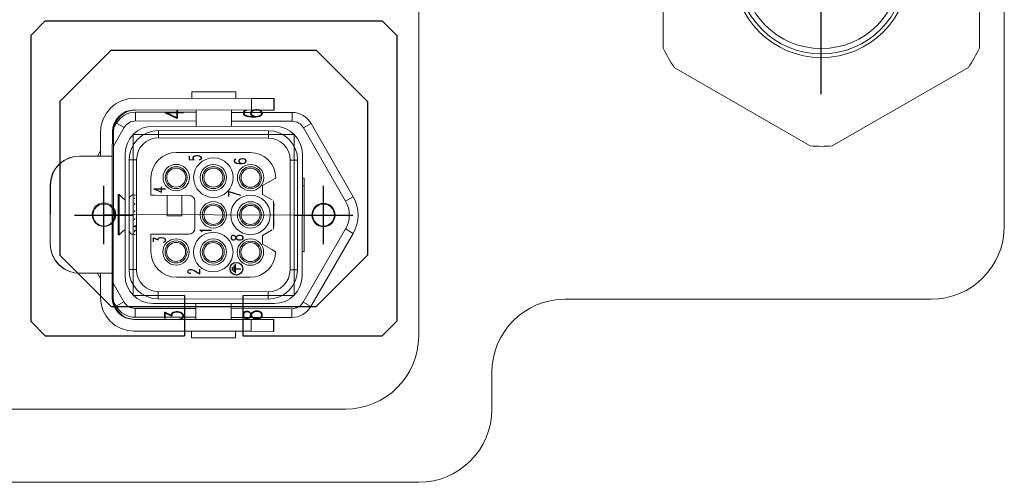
# Model space of a CAD drawing. Header units: millimetres. Extents: x 12388 to 56229, y -202 to 7369.
# Tile 55 of 88: x 21496 to 22034, y 1977 to 2229. Entities that reach past the tile are written whole.
import ezdxf
from ezdxf.enums import TextEntityAlignment as Align

# ---------------------------------------------------------------- set-up
doc = ezdxf.new("R2010")
doc.units = ezdxf.units.MM
doc.header["$LTSCALE"] = 40
doc.linetypes.add('AM_ISO08W050x2', pattern=[9, 6, -0.75, 1.5, -0.75])
doc.layers.add('도면층1', color=1, linetype='Continuous')
doc.styles.get("Standard").update_dxf_attribs({"font": 'romans.shx', "width": 0.8, "oblique": 8, "height": 3})

# ---------------------------------------------------------------- blocks, each defined once
blk = doc.blocks.new('0066')
at = {"linetype": 'Continuous'}
for p, q in [((21612.29, 2094.12), (21612.28, 2092.32)), ((21613.09, 2094.92), (21613.08, 2091.52)), ((21613.89, 2095.62), (21613.88, 2090.82)), ((21613.89, 2093.22), (21616.89, 2093.22))]:
    blk.add_line(p, q, dxfattribs=at)
blk.add_circle((21614.57, 2093.22), 3.48, dxfattribs=at)
at = {"layer": '도면층1'}
for p, q in [((21502.14, 2220.54), (21510.14, 2228.54)), ((21510.14, 2228.54), (21694.14, 2228.54)), ((21694.14, 2228.54), (21702.14, 2220.54)), ((21502.14, 2220.54), (21502.14, 2064.54)), ((21702.14, 2220.54), (21702.14, 2064.54)), ((21546.14, 2212.54), (21518.14, 2184.54)), ((21546.14, 2212.54), (21658.14, 2212.54)), ((21686.14, 2184.54), (21658.14, 2212.54)), ((21518.14, 2184.54), (21518.14, 2100.54)), ((21686.14, 2184.54), (21686.14, 2100.54)), ((21546.14, 2072.54), (21518.14, 2100.54)), ((21686.14, 2100.54), (21658.14, 2072.54)), ((21586.14, 2078.54), (21586.14, 2056.54)), ((21618.14, 2078.54), (21618.14, 2056.54)), ((21546.14, 2072.54), (21658.14, 2072.54)), ((21510.14, 2056.54), (21502.14, 2064.54)), ((21702.14, 2064.54), (21694.14, 2056.54)), ((21510.14, 2056.54), (21586.14, 2056.54)), ((21618.14, 2056.54), (21694.14, 2056.54))]:
    blk.add_line(p, q, dxfattribs=at)
at = {"layer": '도면층1', "linetype": 'Continuous', "lineweight": 0}
for p, q in [((21590.25, 2189.88), (21590.24, 2186.26)), ((21614.25, 2189.82), (21590.25, 2189.86)), ((21614.24, 2186.22), (21614.25, 2189.84)), ((21622.79, 2186.21), (21558.8, 2186.32)), ((21620.24, 2186.21), (21620.24, 2186.23)), ((21622.78, 2179.81), (21622.79, 2186.21)), ((21634.99, 2186.19), (21622.79, 2186.21)), ((21634.98, 2179.79), (21634.99, 2186.19)), ((21635.13, 2186.19), (21634.99, 2186.19)), ((21635.12, 2179.78), (21635.14, 2186.19)), ((21635.12, 2179.79), (21635.13, 2186.19)), ((21622.78, 2179.81), (21558.79, 2179.92)), ((21592.63, 2179.86), (21592.62, 2171.06)), ((21611.82, 2171.03), (21611.83, 2179.83)), ((21634.98, 2179.79), (21622.78, 2179.81)), ((21635.12, 2179.79), (21634.98, 2179.79)), ((21559.49, 2178.71), (21559.48, 2173.91)), ((21592.62, 2173.86), (21559.48, 2173.91)), ((21559.49, 2178.71), (21592.63, 2178.66)), ((21644.96, 2173.77), (21611.82, 2173.83)), ((21611.83, 2178.63), (21644.97, 2178.57)), ((21644.97, 2178.57), (21644.96, 2173.77)), ((21553.24, 2170.32), (21547.33, 2160.13)), ((21547.56, 2170.1), (21549.09, 2172.73)), ((21549.09, 2172.73), (21553.24, 2170.32)), ((21635.42, 2170.99), (21569.02, 2171.1)), ((21632.01, 2168.59), (21572.01, 2168.69)), ((21572.01, 2168.69), (21572.01, 2164.69)), ((21632.01, 2164.59), (21632.01, 2168.59)), ((21651.19, 2170.16), (21655.35, 2172.55)), ((21674.22, 2130.12), (21651.19, 2170.16)), ((21655.35, 2172.55), (21678.38, 2132.51)), ((21540.37, 2167.95), (21540.35, 2154.75)), ((21546.75, 2154.74), (21546.77, 2167.94)), ((21546.77, 2167.94), (21547.35, 2167.93)), ((21547.35, 2167.93), (21547.2, 2077.53)), ((21572.01, 2164.69), (21632.01, 2164.59)), ((21538.67, 2154.75), (21540.35, 2157.66)), ((21528.75, 2154.77), (21528.88, 2154.77)), ((21528.88, 2154.77), (21546.75, 2154.74)), ((21546.75, 2154.74), (21546.64, 2090.74)), ((21553.79, 2155.92), (21553.68, 2089.52)), ((21555.99, 2152.72), (21555.89, 2092.72)), ((21555.99, 2152.72), (21559.99, 2152.71)), ((21559.89, 2092.71), (21559.99, 2152.71)), ((21581.89, 2156.78), (21622.09, 2156.71)), ((21643.99, 2152.57), (21643.89, 2092.57)), ((21647.99, 2152.57), (21643.99, 2152.57)), ((21647.89, 2092.57), (21647.99, 2152.57)), ((21650.48, 2089.36), (21650.59, 2155.76)), ((21567.85, 2133.3), (21567.87, 2142.8)), ((21567.93, 2144.1), (21567.99, 2144.1)), ((21628.86, 2138.6), (21634.01, 2141.56)), ((21634.01, 2141.56), (21636.07, 2142.74)), ((21651.57, 2142.76), (21650.57, 2142.76)), ((21651.56, 2138.56), (21651.57, 2142.76)), ((21512.76, 2106.79), (21512.81, 2138.79)), ((21512.81, 2138.79), (21512.92, 2138.79)), ((21512.92, 2138.79), (21512.87, 2106.79)), ((21628.85, 2133.8), (21628.86, 2138.6)), ((21650.56, 2138.56), (21651.57, 2138.56)), ((21651.5, 2102.56), (21651.56, 2138.33)), ((21549.95, 2133.82), (21549.92, 2111.65)), ((21550.55, 2133.81), (21549.95, 2133.82)), ((21550.55, 2133.81), (21550.52, 2111.64)), ((21552.75, 2131.58), (21550.55, 2133.81)), ((21552.75, 2131.58), (21552.75, 2131.58)), ((21553.75, 2130.72), (21552.82, 2131.65)), ((21555.94, 2118.16), (21555.96, 2130.92)), ((21560.04, 2133.18), (21559.68, 2133.61)), ((21567.85, 2133.3), (21569.85, 2133.3)), ((21569.85, 2133.3), (21588.65, 2133.27)), ((21576.64, 2122.09), (21576.65, 2133.29)), ((21584.64, 2122.07), (21584.65, 2133.27)), ((21634.05, 2130.79), (21628.85, 2133.8)), ((21678.38, 2132.51), (21674.22, 2130.12)), ((21555.94, 2114.52), (21555.96, 2127.28)), ((21591.85, 2130.06), (21591.82, 2115.26)), ((21634.82, 2114.86), (21634.85, 2130.32)), ((21634.84, 2126.98), (21635.09, 2126.98)), ((21634.85, 2130.32), (21634.85, 2130.32)), ((21635.1, 2128.59), (21634.85, 2128.59)), ((21635.1, 2128.59), (21635.09, 2126.98)), ((21635.09, 2126.98), (21635.09, 2124.27)), ((21576.64, 2122.09), (21584.64, 2122.07)), ((21634.83, 2121.53), (21635.08, 2121.53)), ((21634.83, 2120.9), (21635.08, 2120.9)), ((21635.09, 2124.27), (21634.84, 2124.27)), ((21635.09, 2123.64), (21634.84, 2123.64)), ((21635.09, 2122.63), (21634.84, 2122.63)), ((21635.09, 2122.54), (21634.84, 2122.54)), ((21635.09, 2122.16), (21634.84, 2122.16)), ((21634.84, 2121.53), (21635.08, 2121.53)), ((21635.09, 2122.16), (21635.08, 2121.53)), ((21635.08, 2121.53), (21635.08, 2121.53)), ((21635.08, 2120.9), (21635.08, 2118.19)), ((21635.09, 2123.64), (21635.09, 2122.88)), ((21635.09, 2122.88), (21635.09, 2122.54)), ((21635.09, 2122.54), (21635.09, 2122.3)), ((21635.09, 2122.3), (21635.09, 2122.16)), ((21651.54, 2121.26), (21651.53, 2121.26)), ((21552.72, 2113.73), (21553.72, 2114.72)), ((21555.94, 2115.9), (21555.94, 2118.16)), ((21558.78, 2116.15), (21559.74, 2116.83)), ((21559.74, 2116.83), (21559.74, 2116.11)), ((21559.74, 2115.47), (21559.74, 2116.11)), ((21559.74, 2115.47), (21559.74, 2115.28)), ((21559.74, 2115.28), (21559.74, 2114.39)), ((21559.74, 2114.39), (21559.74, 2114.29)), ((21628.82, 2111.4), (21634.02, 2114.39)), ((21634.82, 2114.86), (21634.82, 2114.85)), ((21635.08, 2118.19), (21634.83, 2118.19)), ((21635.08, 2117.76), (21634.83, 2117.76)), ((21635.08, 2117.5), (21634.83, 2117.5)), ((21635.08, 2116.78), (21634.83, 2116.78)), ((21634.83, 2116.72), (21635.08, 2116.72)), ((21634.83, 2116.5), (21635.08, 2116.5)), ((21635.08, 2118.19), (21635.08, 2117.76)), ((21635.08, 2117.76), (21635.08, 2117.13)), ((21635.08, 2117.13), (21635.08, 2116.5)), ((21651.03, 2074.96), (21674.19, 2114.92)), ((21678.35, 2112.51), (21674.19, 2114.92)), ((21549.92, 2111.65), (21550.52, 2111.64)), ((21550.52, 2111.64), (21552.72, 2113.87)), ((21552.72, 2113.87), (21552.72, 2113.73)), ((21559.07, 2113.89), (21558.74, 2113.89)), ((21559.74, 2114.29), (21559.27, 2113.9)), ((21559.65, 2111.82), (21559.92, 2112.14)), ((21567.8, 2102.6), (21567.82, 2112.1)), ((21569.82, 2112.1), (21567.82, 2112.1)), ((21588.62, 2112.07), (21569.82, 2112.1)), ((21628.81, 2106.6), (21628.82, 2111.4)), ((21678.35, 2112.51), (21655.18, 2072.55)), ((21512.87, 2106.79), (21512.76, 2106.79)), ((21633.95, 2103.62), (21628.81, 2106.6)), ((21636, 2102.43), (21633.95, 2103.62)), ((21567.92, 2101.3), (21567.86, 2101.3)), ((21651.5, 2102.56), (21650.5, 2102.56)), ((21528.77, 2090.77), (21528.64, 2090.77)), ((21546.64, 2090.74), (21528.77, 2090.77)), ((21540.23, 2087.83), (21538.56, 2090.75)), ((21540.24, 2090.75), (21540.22, 2077.55)), ((21546.62, 2077.54), (21546.64, 2090.74)), ((21555.89, 2092.72), (21559.89, 2092.71)), ((21621.98, 2088.51), (21581.78, 2088.58)), ((21647.89, 2092.57), (21643.89, 2092.57)), ((21547.21, 2085.33), (21553.08, 2075.12)), ((21547.2, 2077.53), (21546.62, 2077.54)), ((21571.86, 2076.69), (21571.87, 2080.69)), ((21571.86, 2076.69), (21631.86, 2076.59)), ((21631.87, 2080.59), (21571.87, 2080.69)), ((21631.86, 2076.59), (21631.87, 2080.59)), ((21548.92, 2072.73), (21547.41, 2075.36)), ((21548.92, 2072.73), (21553.08, 2075.12)), ((21559.3, 2066.71), (21559.31, 2071.51)), ((21559.31, 2071.51), (21592.45, 2071.46)), ((21568.86, 2074.3), (21635.26, 2074.19)), ((21592.46, 2074.26), (21592.44, 2065.46)), ((21611.64, 2065.43), (21611.66, 2074.23)), ((21611.65, 2071.43), (21644.79, 2071.37)), ((21644.78, 2066.57), (21644.79, 2071.37)), ((21655.18, 2072.55), (21651.03, 2074.96)), ((21592.44, 2066.66), (21559.3, 2066.71)), ((21644.78, 2066.57), (21611.64, 2066.63)), ((21558.59, 2065.52), (21622.58, 2065.41)), ((21622.58, 2065.41), (21622.57, 2059.01)), ((21622.58, 2065.41), (21634.79, 2065.39)), ((21634.79, 2065.39), (21634.78, 2058.99)), ((21634.79, 2065.39), (21634.93, 2065.39)), ((21634.92, 2058.98), (21634.93, 2065.4)), ((21634.93, 2065.39), (21634.92, 2058.99)), ((21558.58, 2059.12), (21622.57, 2059.01)), ((21590.03, 2059.06), (21590.02, 2055.45)), ((21590.02, 2055.46), (21614.02, 2055.42)), ((21614.02, 2055.41), (21614.03, 2059.02)), ((21620.03, 2059), (21620.03, 2059.01)), ((21622.57, 2059.01), (21634.78, 2058.99)), ((21634.78, 2058.99), (21634.92, 2058.99))]:
    blk.add_line(p, q, dxfattribs=at)
at = {"layer": '도면층1', "linetype": 'Continuous', "lineweight": 15}
for p, q in [((21646.14, 2166.54), (21558.14, 2166.54)), ((21558.14, 2166.54), (21558.14, 2078.54)), ((21646.14, 2078.54), (21646.14, 2166.54)), ((21558.14, 2078.54), (21586.14, 2078.54)), ((21618.14, 2078.54), (21646.14, 2078.54))]:
    blk.add_line(p, q, dxfattribs=at)
at = {"layer": '도면층1', "linetype": 'AM_ISO08W050x2', "ltscale": 0.5}
for p, q in [((21542.14, 2106.54), (21542.14, 2138.54)), ((21662.14, 2106.54), (21662.14, 2138.54)), ((21526.14, 2122.54), (21558.14, 2122.54)), ((21646.14, 2122.54), (21678.14, 2122.54))]:
    blk.add_line(p, q, dxfattribs=at)
at = {"layer": '도면층1', "lineweight": 0}
blk.add_line((21542.14, 2122.74), (21662.14, 2122.54), dxfattribs=at)
at = {"layer": '도면층1', "linetype": 'Continuous', "lineweight": 0, "flags": 128}
for points in [[(21558.8, 2186.32), (21555.21, 2185.97), (21551.75, 2184.93), (21548.57, 2183.23), (21545.78, 2180.95), (21543.49, 2178.16), (21541.78, 2174.99), (21540.73, 2171.54), (21540.37, 2167.95)], [(21558.79, 2179.92), (21556.45, 2179.69), (21554.19, 2179.01), (21552.12, 2177.9), (21550.3, 2176.41), (21548.8, 2174.6), (21547.69, 2172.53), (21547, 2170.28), (21546.77, 2167.94)], [(21559.37, 2179.91), (21557.02, 2179.69), (21554.77, 2179.01), (21552.7, 2177.9), (21550.88, 2176.41), (21549.38, 2174.6), (21548.27, 2172.53), (21547.58, 2170.28), (21547.35, 2167.93)], [(21512.81, 2138.79), (21513.15, 2142.03), (21514.14, 2145.14), (21515.73, 2147.98), (21517.85, 2150.43), (21520.36, 2152.37), (21523.17, 2153.75), (21525.93, 2154.51), (21528.75, 2154.77)], [(21528.88, 2154.77), (21525.95, 2154.5), (21523.1, 2153.68), (21520.31, 2152.26), (21517.83, 2150.3), (21515.76, 2147.87), (21514.21, 2145.05), (21513.25, 2141.99), (21512.92, 2138.79)], [(21528.64, 2090.77), (21525.82, 2091.03), (21523.06, 2091.8), (21520.27, 2093.19), (21517.75, 2095.14), (21515.64, 2097.59), (21514.06, 2100.44), (21513.08, 2103.55), (21512.76, 2106.79)], [(21512.87, 2106.79), (21513.19, 2103.59), (21514.14, 2100.53), (21515.68, 2097.71), (21517.74, 2095.27), (21520.22, 2093.3), (21521.57, 2092.52), (21523, 2091.87), (21525.84, 2091.04), (21528.77, 2090.77)], [(21540.22, 2077.55), (21540.57, 2073.96), (21541.61, 2070.5), (21543.3, 2067.32), (21545.58, 2064.53), (21548.37, 2062.23), (21551.55, 2060.53), (21555, 2059.48), (21558.58, 2059.12)], [(21546.62, 2077.54), (21546.84, 2075.19), (21547.52, 2072.94), (21548.63, 2070.87), (21550.12, 2069.04), (21551.93, 2067.55), (21554, 2066.44), (21556.25, 2065.75), (21558.59, 2065.52)], [(21559.17, 2065.51), (21556.83, 2065.75), (21554.58, 2066.44), (21552.51, 2067.55), (21550.7, 2069.04), (21549.21, 2070.86), (21548.1, 2072.94), (21547.42, 2075.19), (21547.2, 2077.53)]]:
    blk.add_lwpolyline(points, dxfattribs=at)
at = {"layer": '도면층1', "linetype": 'Continuous', "lineweight": 0}
for points in [[(21558.41, 2133.69), (21558.34, 2133.68, 0.005813), (21558.28, 2133.67, 0.005684), (21558.22, 2133.66, 0.005652), (21558.15, 2133.65, 0.005749), (21558.09, 2133.63, 0.005796), (21558.03, 2133.62, 0.005829), (21557.96, 2133.6, 0.005852), (21557.9, 2133.58, 0.005899), (21557.84, 2133.56, 0.005926), (21557.77, 2133.53, 0.005964), (21557.71, 2133.51, 0.005988), (21557.65, 2133.48, 0.006024), (21557.59, 2133.46, 0.006046), (21557.52, 2133.43, 0.006077), (21557.46, 2133.39, 0.006096), (21557.4, 2133.36, 0.006124), (21557.34, 2133.33, 0.00614), (21557.28, 2133.29, 0.006164), (21557.22, 2133.25, 0.006177), (21557.17, 2133.21, 0.006196), (21557.11, 2133.17, 0.006207), (21557.05, 2133.13, 0.006221), (21557, 2133.09, 0.006229), (21556.94, 2133.04, 0.006239), (21556.89, 2133, 0.006243), (21556.84, 2132.95, 0.006248), (21556.79, 2132.9, 0.00625), (21556.74, 2132.85, 0.00625), (21556.69, 2132.8, 0.006249), (21556.65, 2132.75, 0.006244), (21556.6, 2132.69, 0.00624), (21556.56, 2132.64, 0.00623), (21556.51, 2132.58, 0.006222), (21556.47, 2132.53, 0.006208), (21556.43, 2132.47, 0.006198), (21556.4, 2132.41, 0.006179), (21556.36, 2132.35, 0.006165), (21556.33, 2132.29, 0.006142), (21556.29, 2132.23, 0.006126), (21556.26, 2132.17, 0.006099), (21556.23, 2132.11, 0.006079), (21556.2, 2132.05, 0.006045), (21556.18, 2131.98, 0.006027), (21556.15, 2131.92, 0.006), (21556.13, 2131.86, 0.005964), (21556.11, 2131.79, 0.005894), (21556.09, 2131.73, 0.005911), (21556.07, 2131.67, 0.005973), (21556.05, 2131.6, 0.005797), (21556.04, 2131.54, 0.005411), (21556.02, 2131.48, 0.005875), (21556.01, 2131.41, 0.00685), (21556, 2131.35, 0.005293), (21555.99, 2131.29, 0.002067), (21555.98, 2131.23, 0.007168), (21555.98, 2131.16, 0.012145), (21555.97, 2131.06, 0.006075), (21555.96, 2130.92, 0.003289)], [(21558.77, 2133.36), (21558.78, 2133.37, -0.001804), (21558.79, 2133.37, -0.001805), (21558.8, 2133.38, -0.001799), (21558.81, 2133.39, -0.001786), (21558.82, 2133.39, -0.001776), (21558.83, 2133.4, -0.001767), (21558.84, 2133.41, -0.001757), (21558.85, 2133.41, -0.001747), (21558.86, 2133.42, -0.001737), (21558.88, 2133.42, -0.001727), (21558.89, 2133.43, -0.001717), (21558.9, 2133.44, -0.001705), (21558.91, 2133.44, -0.001697), (21558.92, 2133.45, -0.001689), (21558.93, 2133.45, -0.001675), (21558.94, 2133.46, -0.001654), (21558.95, 2133.46, -0.001658), (21558.97, 2133.47, -0.00168), (21558.98, 2133.48, -0.001623), (21558.99, 2133.48, -0.001508), (21559, 2133.49, -0.001651), (21559.01, 2133.49, -0.001949), (21559.02, 2133.5, -0.001474), (21559.03, 2133.5, -0.000515), (21559.05, 2133.51, -0.002053), (21559.06, 2133.51, -0.003486), (21559.08, 2133.52, -0.001694), (21559.11, 2133.53, -0.000897)], [(21558.77, 2131.49), (21558.78, 2131.5, -0.001104), (21558.79, 2131.52, -0.0011), (21558.8, 2131.53, -0.001097), (21558.81, 2131.55, -0.001095), (21558.82, 2131.56, -0.001092), (21558.83, 2131.58, -0.001089), (21558.84, 2131.6, -0.001086), (21558.85, 2131.61, -0.001083), (21558.86, 2131.63, -0.00108), (21558.87, 2131.64, -0.001077), (21558.88, 2131.66, -0.001074), (21558.89, 2131.67, -0.001071), (21558.9, 2131.69, -0.001068), (21558.91, 2131.7, -0.001067), (21558.92, 2131.72, -0.001061), (21558.94, 2131.73, -0.001052), (21558.95, 2131.75, -0.001058), (21558.96, 2131.76, -0.001076), (21558.97, 2131.78, -0.001042), (21558.98, 2131.8, -0.000971), (21558.99, 2131.81, -0.001068), (21559.01, 2131.83, -0.001269), (21559.02, 2131.84, -0.00096), (21559.03, 2131.86, -0.000328), (21559.04, 2131.87, -0.001349), (21559.05, 2131.89, -0.002308), (21559.08, 2131.91, -0.001122), (21559.1, 2131.95, -0.000593)], [(21558.95, 2133.71), (21558.94, 2133.71, 0.000003), (21558.94, 2133.71, 0.000003), (21558.93, 2133.71, 0.000003), (21558.93, 2133.71, 0.000003), (21558.92, 2133.71, 0.000003), (21558.92, 2133.71, 0.000003), (21558.91, 2133.71, 0.000003), (21558.91, 2133.71, 0.000003), (21558.91, 2133.71, 0.000003), (21558.9, 2133.71, 0.000003), (21558.9, 2133.71, 0.000003), (21558.89, 2133.71, 0.000003), (21558.89, 2133.71, 0.000003), (21558.88, 2133.71, 0.000003), (21558.88, 2133.71, 0.000003), (21558.87, 2133.71, 0.000003), (21558.87, 2133.71, 0.000003), (21558.87, 2133.71, 0.000003), (21558.86, 2133.71, 0.000003), (21558.86, 2133.71, 0.000002), (21558.85, 2133.71, 0.000003), (21558.85, 2133.71, 0.000003), (21558.84, 2133.71, 0.000002), (21558.84, 2133.71, 0.000001), (21558.83, 2133.71, 0.000003), (21558.83, 2133.71, 0.000006), (21558.82, 2133.71, 0.000003), (21558.81, 2133.71, 0.000002)], [(21558.94, 2132.79), (21558.94, 2132.79, 0.000001), (21558.94, 2132.79, 0.000001), (21558.93, 2132.79, 0.000001), (21558.93, 2132.79, 0.000001), (21558.92, 2132.79, 0.000001), (21558.92, 2132.79, 0.000001), (21558.91, 2132.79, 0.000001), (21558.91, 2132.79, 0.000001), (21558.9, 2132.79, 0.000001), (21558.9, 2132.79, 0.000001), (21558.9, 2132.79, 0.000001), (21558.89, 2132.79, 0.000001), (21558.89, 2132.79, 0.000001), (21558.88, 2132.79, 0.000001), (21558.88, 2132.79, 0.000001), (21558.87, 2132.79, 0.000001), (21558.87, 2132.79, 0.000001), (21558.86, 2132.79, 0.000001), (21558.86, 2132.79, 0.000001), (21558.86, 2132.79, 0.000001), (21558.85, 2132.79, 0.000001), (21558.85, 2132.79, 0.000001), (21558.84, 2132.79, 0.000001), (21558.84, 2132.79, 0), (21558.83, 2132.79, 0.000001), (21558.83, 2132.79, 0.000002), (21558.82, 2132.79, 0.000001), (21558.81, 2132.79, 0.000001)], [(21558.76, 2128.28), (21558.77, 2128.3, -0.00073), (21558.78, 2128.32, -0.000727), (21558.79, 2128.35, -0.000725), (21558.8, 2128.37, -0.000723), (21558.81, 2128.39, -0.00072), (21558.82, 2128.41, -0.000718), (21558.83, 2128.43, -0.000715), (21558.84, 2128.46, -0.000713), (21558.85, 2128.48, -0.000711), (21558.86, 2128.5, -0.000709), (21558.88, 2128.53, -0.000706), (21558.89, 2128.55, -0.000704), (21558.9, 2128.57, -0.000702), (21558.91, 2128.59, -0.000701), (21558.92, 2128.62, -0.000697), (21558.93, 2128.64, -0.00069), (21558.94, 2128.66, -0.000694), (21558.95, 2128.68, -0.000706), (21558.97, 2128.71, -0.000683), (21558.98, 2128.73, -0.000636), (21558.99, 2128.75, -0.0007), (21559, 2128.77, -0.000831), (21559.01, 2128.8, -0.000628), (21559.02, 2128.82, -0.000215), (21559.04, 2128.84, -0.000883), (21559.05, 2128.86, -0.00151), (21559.07, 2128.9, -0.000734), (21559.1, 2128.95, -0.000388)], [(21558.93, 2126.71), (21558.93, 2126.71, 0.000002), (21558.93, 2126.71, 0.000002), (21558.92, 2126.71, 0.000002), (21558.92, 2126.71, 0.000002), (21558.91, 2126.71, 0.000002), (21558.91, 2126.71, 0.000002), (21558.9, 2126.71, 0.000002), (21558.9, 2126.71, 0.000002), (21558.89, 2126.71, 0.000002), (21558.89, 2126.71, 0.000002), (21558.89, 2126.71, 0.000002), (21558.88, 2126.71, 0.000002), (21558.88, 2126.71, 0.000002), (21558.87, 2126.72, 0.000002), (21558.87, 2126.72, 0.000002), (21558.86, 2126.72, 0.000002), (21558.86, 2126.72, 0.000002), (21558.85, 2126.72, 0.000002), (21558.85, 2126.72, 0.000002), (21558.84, 2126.72, 0.000002), (21558.84, 2126.72, 0.000002), (21558.84, 2126.72, 0.000002), (21558.83, 2126.72, 0.000002), (21558.83, 2126.72, 0.000001), (21558.82, 2126.72, 0.000002), (21558.82, 2126.72, 0.000004), (21558.81, 2126.72, 0.000002), (21558.8, 2126.72, 0.000001)], [(21558.94, 2130.33), (21558.94, 2130.33, 0.000001), (21558.93, 2130.33, 0.000001), (21558.93, 2130.33, 0.000001), (21558.92, 2130.33, 0.000001), (21558.92, 2130.33, 0.000001), (21558.91, 2130.33, 0.000001), (21558.91, 2130.33, 0.000001), (21558.9, 2130.33, 0.000001), (21558.9, 2130.33, 0.000001), (21558.9, 2130.33, 0.000001), (21558.89, 2130.33, 0.000001), (21558.89, 2130.33, 0.000001), (21558.88, 2130.33, 0.000001), (21558.88, 2130.33, 0.000001), (21558.87, 2130.33, 0.000001), (21558.87, 2130.33, 0.000001), (21558.86, 2130.33, 0.000001), (21558.86, 2130.33, 0.000001), (21558.86, 2130.33, 0.000001), (21558.85, 2130.33, 0.000001), (21558.85, 2130.33, 0.000001), (21558.84, 2130.34, 0.000002), (21558.84, 2130.34, 0.000001), (21558.83, 2130.34, 0), (21558.83, 2130.34, 0.000002), (21558.82, 2130.34, 0.000003), (21558.82, 2130.34, 0.000001), (21558.81, 2130.34, 0.000001)], [(21558.75, 2124.22), (21558.76, 2124.25, -0.000584), (21558.77, 2124.27, -0.000579), (21558.78, 2124.3, -0.000575), (21558.79, 2124.32, -0.000571), (21558.8, 2124.35, -0.000567), (21558.81, 2124.38, -0.000563), (21558.82, 2124.4, -0.000559), (21558.83, 2124.43, -0.000555), (21558.85, 2124.45, -0.000551), (21558.86, 2124.48, -0.000548), (21558.87, 2124.5, -0.000544), (21558.88, 2124.53, -0.00054), (21558.89, 2124.56, -0.000536), (21558.9, 2124.58, -0.000534), (21558.91, 2124.61, -0.000529), (21558.92, 2124.64, -0.000522), (21558.93, 2124.66, -0.000523), (21558.95, 2124.69, -0.00053), (21558.96, 2124.72, -0.000511), (21558.97, 2124.74, -0.000474), (21558.98, 2124.77, -0.00052), (21558.99, 2124.8, -0.000616), (21559.01, 2124.82, -0.000464), (21559.02, 2124.85, -0.000158), (21559.03, 2124.87, -0.000649), (21559.04, 2124.9, -0.001103), (21559.06, 2124.95, -0.000533), (21559.09, 2125.01, -0.000281)], [(21558.75, 2119.94), (21558.76, 2119.96, -0.000494), (21558.77, 2119.99, -0.00049), (21558.78, 2120.01, -0.000486), (21558.79, 2120.04, -0.000482), (21558.8, 2120.06, -0.000479), (21558.81, 2120.09, -0.000475), (21558.82, 2120.11, -0.000472), (21558.83, 2120.14, -0.000468), (21558.84, 2120.17, -0.000465), (21558.85, 2120.19, -0.000462), (21558.86, 2120.22, -0.000458), (21558.87, 2120.24, -0.000455), (21558.88, 2120.27, -0.000452), (21558.89, 2120.3, -0.00045), (21558.91, 2120.32, -0.000445), (21558.92, 2120.35, -0.00044), (21558.93, 2120.37, -0.00044), (21558.94, 2120.4, -0.000446), (21558.95, 2120.43, -0.00043), (21558.96, 2120.45, -0.000399), (21558.97, 2120.48, -0.000438), (21558.99, 2120.51, -0.000518), (21559, 2120.53, -0.00039), (21559.01, 2120.56, -0.000133), (21559.02, 2120.58, -0.000546), (21559.03, 2120.61, -0.000927), (21559.06, 2120.66, -0.000448), (21559.08, 2120.72, -0.000236)], [(21558.93, 2122.48), (21558.92, 2122.48, 0), (21558.92, 2122.48, 0), (21558.91, 2122.48, 0), (21558.91, 2122.48, 0), (21558.9, 2122.48, 0), (21558.9, 2122.48, 0), (21558.9, 2122.49, 0), (21558.89, 2122.49, 0), (21558.89, 2122.49, 0), (21558.88, 2122.49, 0), (21558.88, 2122.49, 0), (21558.87, 2122.49, 0), (21558.87, 2122.49, 0), (21558.86, 2122.49, 0), (21558.86, 2122.49, 0), (21558.86, 2122.49, 0), (21558.85, 2122.49, 0), (21558.85, 2122.49, 0), (21558.84, 2122.49, 0), (21558.84, 2122.49, 0), (21558.83, 2122.49, 0), (21558.83, 2122.49, 0), (21558.82, 2122.49, 0), (21558.82, 2122.5, 0), (21558.82, 2122.5, 0), (21558.81, 2122.5, 0.000001), (21558.8, 2122.5, 0), (21558.79, 2122.5, 0)], [(21555.94, 2114.52), (21555.94, 2114.46, 0.005571), (21555.94, 2114.4, 0.005423), (21555.94, 2114.34, 0.005387), (21555.95, 2114.28, 0.005496), (21555.95, 2114.21, 0.005549), (21555.96, 2114.15, 0.005589), (21555.97, 2114.09, 0.005617), (21555.98, 2114.03, 0.005672), (21555.99, 2113.96, 0.005705), (21556.01, 2113.9, 0.005753), (21556.02, 2113.84, 0.005782), (21556.04, 2113.77, 0.005828), (21556.06, 2113.71, 0.005856), (21556.08, 2113.65, 0.005899), (21556.1, 2113.58, 0.005925), (21556.12, 2113.52, 0.005964), (21556.14, 2113.46, 0.005988), (21556.17, 2113.39, 0.006024), (21556.2, 2113.33, 0.006045), (21556.23, 2113.27, 0.006077), (21556.26, 2113.21, 0.006096), (21556.29, 2113.15, 0.006123), (21556.33, 2113.09, 0.006139), (21556.36, 2113.03, 0.006163), (21556.4, 2112.97, 0.006176), (21556.44, 2112.91, 0.006195), (21556.48, 2112.86, 0.006205), (21556.52, 2112.8, 0.00622), (21556.57, 2112.75, 0.006227), (21556.61, 2112.69, 0.006237), (21556.66, 2112.64, 0.006241), (21556.71, 2112.59, 0.006246), (21556.75, 2112.54, 0.006248), (21556.81, 2112.49, 0.006248), (21556.86, 2112.44, 0.006246), (21556.91, 2112.39, 0.006241), (21556.96, 2112.35, 0.006237), (21557.02, 2112.31, 0.006227), (21557.07, 2112.26, 0.006219), (21557.13, 2112.22, 0.006206), (21557.19, 2112.18, 0.006194), (21557.25, 2112.14, 0.006172), (21557.31, 2112.11, 0.006163), (21557.37, 2112.07, 0.006149), (21557.43, 2112.04, 0.006119), (21557.49, 2112.01, 0.006059), (21557.55, 2111.98, 0.006086), (21557.61, 2111.95, 0.006164), (21557.67, 2111.93, 0.005986), (21557.74, 2111.9, 0.005592), (21557.8, 2111.88, 0.00609), (21557.86, 2111.86, 0.007129), (21557.93, 2111.84, 0.005494), (21557.99, 2111.82, 0.002107), (21558.04, 2111.8, 0.007491), (21558.11, 2111.79, 0.012729), (21558.22, 2111.76, 0.006345), (21558.37, 2111.74, 0.003422)], [(21558.74, 2116.15), (21558.75, 2116.17, 0.000567), (21558.76, 2116.19, 0.000563), (21558.77, 2116.21, 0.000558), (21558.78, 2116.22, 0.000554), (21558.8, 2116.24, 0.00055), (21558.81, 2116.26, 0.000546), (21558.82, 2116.28, 0.000542), (21558.83, 2116.3, 0.000539), (21558.84, 2116.32, 0.000535), (21558.85, 2116.34, 0.000531), (21558.86, 2116.36, 0.000527), (21558.87, 2116.37, 0.000523), (21558.89, 2116.39, 0.00052), (21558.9, 2116.41, 0.000517), (21558.91, 2116.43, 0.000512), (21558.92, 2116.45, 0.000506), (21558.93, 2116.47, 0.000507), (21558.94, 2116.49, 0.000513), (21558.95, 2116.51, 0.000495), (21558.97, 2116.53, 0.000459), (21558.98, 2116.55, 0.000504), (21558.99, 2116.57, 0.000596), (21559, 2116.59, 0.000449), (21559.01, 2116.61, 0.000153), (21559.02, 2116.63, 0.000628), (21559.03, 2116.65, 0.001067), (21559.05, 2116.69, 0.000515), (21559.08, 2116.73, 0.000272)], [(21558.92, 2118.29), (21558.92, 2118.29, -0.000003), (21558.91, 2118.29, -0.000003), (21558.91, 2118.29, -0.000003), (21558.9, 2118.29, -0.000003), (21558.9, 2118.29, -0.000003), (21558.89, 2118.29, -0.000003), (21558.89, 2118.29, -0.000003), (21558.88, 2118.29, -0.000003), (21558.88, 2118.3, -0.000003), (21558.88, 2118.3, -0.000003), (21558.87, 2118.3, -0.000003), (21558.87, 2118.3, -0.000003), (21558.86, 2118.3, -0.000003), (21558.86, 2118.3, -0.000003), (21558.85, 2118.3, -0.000003), (21558.85, 2118.3, -0.000003), (21558.84, 2118.3, -0.000003), (21558.84, 2118.3, -0.000003), (21558.84, 2118.3, -0.000003), (21558.83, 2118.3, -0.000003), (21558.83, 2118.3, -0.000003), (21558.82, 2118.3, -0.000003), (21558.82, 2118.3, -0.000003), (21558.81, 2118.3, -0.000001), (21558.81, 2118.3, -0.000004), (21558.8, 2118.3, -0.000006), (21558.8, 2118.31, -0.000003), (21558.79, 2118.31, -0.000002)], [(21558.73, 2113.23), (21558.74, 2113.24, -0.000241), (21558.75, 2113.25, -0.000238), (21558.77, 2113.27, -0.000234), (21558.78, 2113.28, -0.000231), (21558.79, 2113.29, -0.000228), (21558.8, 2113.31, -0.000225), (21558.81, 2113.32, -0.000222), (21558.82, 2113.33, -0.000219), (21558.83, 2113.35, -0.000216), (21558.84, 2113.36, -0.000213), (21558.85, 2113.37, -0.00021), (21558.86, 2113.39, -0.000208), (21558.87, 2113.4, -0.000205), (21558.88, 2113.42, -0.000203), (21558.89, 2113.43, -0.0002), (21558.91, 2113.45, -0.000196), (21558.92, 2113.46, -0.000195), (21558.93, 2113.48, -0.000196), (21558.94, 2113.49, -0.000188), (21558.95, 2113.5, -0.000174), (21558.96, 2113.52, -0.00019), (21558.98, 2113.53, -0.000223), (21558.99, 2113.55, -0.000167), (21559, 2113.56, -0.000057), (21559.01, 2113.58, -0.000232), (21559.02, 2113.59, -0.00039), (21559.04, 2113.62, -0.000187), (21559.07, 2113.66, -0.000098)], [(21558.73, 2111.82), (21558.74, 2111.82, 0.000954), (21558.75, 2111.83, 0.000935), (21558.76, 2111.83, 0.000917), (21558.77, 2111.83, 0.0009), (21558.78, 2111.84, 0.000883), (21558.79, 2111.84, 0.000867), (21558.8, 2111.85, 0.00085), (21558.81, 2111.85, 0.000835), (21558.83, 2111.85, 0.00082), (21558.84, 2111.86, 0.000806), (21558.85, 2111.86, 0.000791), (21558.86, 2111.87, 0.000777), (21558.87, 2111.87, 0.000763), (21558.88, 2111.88, 0.000752), (21558.89, 2111.88, 0.000736), (21558.9, 2111.89, 0.00072), (21558.91, 2111.89, 0.000713), (21558.93, 2111.89, 0.000716), (21558.94, 2111.9, 0.000683), (21558.95, 2111.9, 0.000628), (21558.96, 2111.91, 0.000682), (21558.97, 2111.91, 0.000799), (21558.98, 2111.92, 0.000595), (21559, 2111.93, 0.000202), (21559.01, 2111.93, 0.000823), (21559.02, 2111.94, 0.001373), (21559.04, 2111.95, 0.000653), (21559.07, 2111.96, 0.000342)], [(21558.91, 2112.47), (21558.91, 2112.47, -0.000001), (21558.9, 2112.47, -0.000001), (21558.9, 2112.47, -0.000001), (21558.89, 2112.47, -0.000001), (21558.89, 2112.47, -0.000001), (21558.88, 2112.47, -0.000001), (21558.88, 2112.47, -0.000001), (21558.87, 2112.47, -0.000001), (21558.87, 2112.47, -0.000001), (21558.87, 2112.47, -0.000001), (21558.86, 2112.47, -0.000001), (21558.86, 2112.47, -0.000001), (21558.85, 2112.47, -0.000001), (21558.85, 2112.47, -0.000001), (21558.84, 2112.47, -0.000001), (21558.84, 2112.47, -0.000001), (21558.83, 2112.47, -0.000001), (21558.83, 2112.47, -0.000001), (21558.83, 2112.47, -0.000001), (21558.82, 2112.47, -0.000001), (21558.82, 2112.47, -0.000001), (21558.81, 2112.47, -0.000002), (21558.81, 2112.47, -0.000001), (21558.8, 2112.47, 0), (21558.8, 2112.47, -0.000002), (21558.79, 2112.47, -0.000003), (21558.79, 2112.47, -0.000002), (21558.78, 2112.47, -0.000001)], [(21558.91, 2111.72), (21558.9, 2111.72, -0.000001), (21558.9, 2111.72, -0.000001), (21558.9, 2111.72, -0.000001), (21558.89, 2111.72, -0.000001), (21558.89, 2111.72, -0.000001), (21558.88, 2111.72, -0.000001), (21558.88, 2111.72, -0.000001), (21558.87, 2111.72, -0.000001), (21558.87, 2111.72, -0.000001), (21558.86, 2111.72, -0.000001), (21558.86, 2111.72, -0.000001), (21558.86, 2111.72, -0.000001), (21558.85, 2111.72, -0.000001), (21558.85, 2111.72, -0.000001), (21558.84, 2111.72, -0.000001), (21558.84, 2111.72, -0.000001), (21558.83, 2111.72, -0.000001), (21558.83, 2111.72, -0.000001), (21558.82, 2111.72, -0.000001), (21558.82, 2111.72, -0.000001), (21558.82, 2111.72, -0.000001), (21558.81, 2111.72, -0.000001), (21558.81, 2111.72, -0.000001), (21558.8, 2111.72, 0), (21558.8, 2111.72, -0.000001), (21558.79, 2111.72, -0.000002), (21558.79, 2111.72, -0.000001), (21558.78, 2111.72, -0.000001)]]:
    blk.add_lwpolyline(points, format="xyb", dxfattribs=at)
for centre, radius in [((21601.97, 2142.96), 10.8), ((21581.65, 2143), 7.2), ((21581.65, 2143), 6), ((21581.65, 2143), 5.2), ((21601.97, 2142.96), 7.2), ((21601.97, 2142.96), 6), ((21601.97, 2142.96), 5.2), ((21622.29, 2142.93), 7.2), ((21622.29, 2142.93), 6), ((21622.29, 2142.93), 5.2), ((21622.26, 2122.61), 10.8), ((21542.14, 2122.74), 6.4), ((21601.94, 2122.64), 7.2), ((21601.94, 2122.64), 6), ((21601.94, 2122.64), 5.2), ((21622.26, 2122.61), 7.2), ((21622.26, 2122.61), 6), ((21622.26, 2122.61), 5.2), ((21662.14, 2122.54), 6.4), ((21581.58, 2102.36), 7.2), ((21601.9, 2102.32), 10.8), ((21601.9, 2102.32), 7.2), ((21622.22, 2102.29), 7.2), ((21581.58, 2102.36), 6), ((21581.58, 2102.36), 5.2), ((21601.9, 2102.32), 6), ((21601.9, 2102.32), 5.2), ((21622.22, 2102.29), 6), ((21622.22, 2102.29), 5.2)]:
    blk.add_circle(centre, radius, dxfattribs=at)
at = {"layer": '도면층1', "linetype": 'Continuous', "lineweight": 15}
for centre in [(21542.14, 2122.54), (21662.14, 2122.54)]:
    blk.add_circle(centre, 6, dxfattribs=at)
at = {"layer": '도면층1', "linetype": 'Continuous', "lineweight": 0}
for centre, radius, start, end in [((21559.47, 2166.71), 12, 89.904, 149.904), ((21559.47, 2166.71), 7.2, 89.904, 149.904), ((21644.95, 2166.57), 7.2, 29.904, 89.904), ((21644.95, 2166.57), 12, 29.904, 89.904), ((21568.99, 2155.9), 15.2, 89.904, 179.904), ((21571.99, 2152.69), 16, 89.904, 179.904), ((21631.99, 2152.59), 16, 359.904, 89.904), ((21635.39, 2155.79), 15.2, 359.904, 89.904), ((21571.99, 2152.69), 12, 89.904, 179.904), ((21631.99, 2152.59), 12, 359.904, 89.904), ((21581.87, 2142.78), 14, 89.904, 179.904), ((21622.07, 2142.71), 14, 0.1367, 89.904), ((21588.65, 2130.07), 3.2, 359.904, 89.904), ((21661.04, 2122.54), 20, 329.904, 29.904), ((21542.14, 2122.74), 6.4, 359.904, 36.5404), ((21661.04, 2122.54), 15.2, 329.904, 29.904), ((21542.14, 2122.74), 6.4, 323.2675, 359.904), ((21588.62, 2115.27), 3.2, 269.904, 359.904), ((21581.8, 2102.58), 14, 179.904, 269.904), ((21622, 2102.51), 14, 269.904, 359.6713), ((21568.88, 2089.5), 15.2, 179.904, 269.904), ((21571.89, 2092.69), 16, 179.904, 269.904), ((21571.89, 2092.69), 12, 179.904, 269.904), ((21631.89, 2092.59), 16, 269.904, 359.904), ((21631.89, 2092.59), 12, 269.904, 359.904), ((21635.28, 2089.39), 15.2, 269.904, 359.904), ((21559.32, 2078.71), 12, 209.904, 269.904), ((21559.32, 2078.71), 7.2, 209.904, 269.904), ((21644.8, 2078.57), 12, 269.904, 329.904), ((21644.8, 2078.57), 7.2, 269.904, 329.904)]:
    blk.add_arc(centre, radius, start, end, dxfattribs=at)
at = {"layer": '도면층1', "linetype": 'Continuous', "lineweight": 0, "width": 0.7}
for s, height, p in [('4', 10, (21580.57, 2177.58)), ('6', 10, (21623.57, 2177.98)), ('5', 6.4, (21592.01, 2153.77)), ('6', 6.4, (21616.6, 2151.91)), ('4', 6.4, (21572.55, 2136.35)), ('7', 6.4, (21613.65, 2133.97)), ('1', 6.4, (21597.79, 2114.06)), ('3', 6.4, (21572.5, 2108.94)), ('8', 6.4, (21614.88, 2110.12)), ('2', 6.4, (21591.3, 2091.68)), ('3', 10, (21580.38, 2067.56)), ('8', 10, (21623.38, 2067.95))]:
    blk.add_text(s, height=height, rotation=89.904, dxfattribs=at).set_placement(p, align=Align.MIDDLE_CENTER)
blk = doc.blocks.new('view dd')
at = {"linetype": 'Continuous', "lineweight": 15}
for p, q in [((22034.14, 2616.54), (22034.14, 2116.54)), ((21714.14, 2576.54), (21714.14, 2056.54)), ((21994.14, 2076.54), (21794.14, 2076.54)), ((21994.14, 2076.54), (21794.14, 2076.54)), ((21754.14, 2016.54), (21754.14, 2036.54)), ((21674.14, 2016.54), (21314.86, 2016.54)), ((20946.14, 1976.54), (21714.14, 1976.54))]:
    blk.add_line(p, q, dxfattribs=at)
blk.add_lwpolyline([(21853.75, 2309.9), (21928.12, 2352.83, -0.031206), (21940.15, 2352.83), (22014.52, 2309.9, -0.031206), (22020.54, 2299.48), (22020.53, 2213.61, -0.031485), (22014.52, 2203.19), (21940.15, 2160.25, -0.031206), (21928.12, 2160.25), (21853.75, 2203.19, -0.031206), (21847.74, 2213.61), (21847.74, 2299.48, -0.031206)], format="xyb", close=True, dxfattribs=at)
for radius in [47.99, 46, 46, 43.06]:
    blk.add_circle((21934.14, 2256.54), radius, dxfattribs=at)
for centre, start, end in [((21994.14, 2116.54), 270, 0), ((21794.14, 2036.54), 90, 180), ((21674.14, 2056.54), 270, 0), ((21714.14, 2016.54), 270, 0)]:
    blk.add_arc(centre, 40, start, end, dxfattribs=at)
at = {"layer": '도면층1', "linetype": 'AM_ISO08W050x2', "ltscale": 2}
blk.add_line((21934.14, 2188.54), (21934.14, 2324.54), dxfattribs=at)
blk.add_blockref('0066', (0, 0))

msp = doc.modelspace()

# ---------------------------------------------------------------- block references
msp.add_blockref('view dd', (0, 0))

doc.saveas('drawing.dxf')
